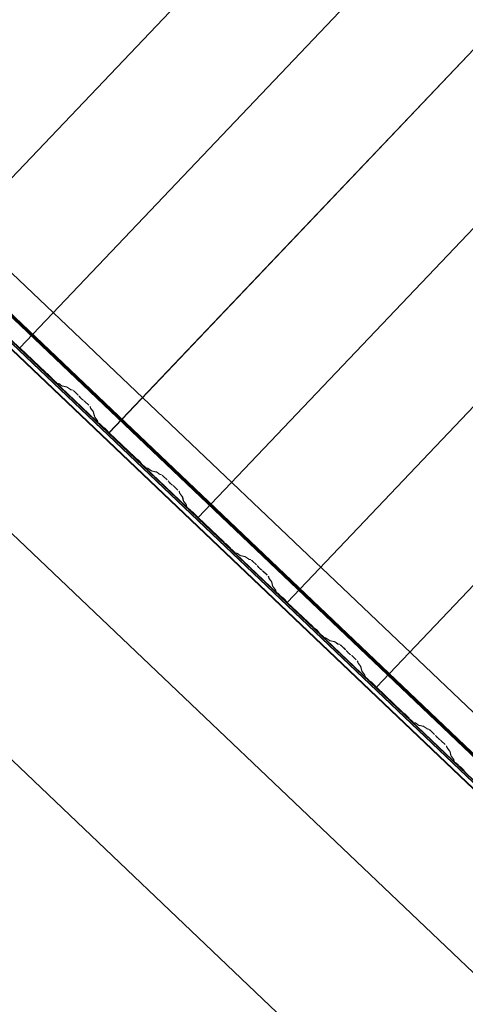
# Model space of a CAD drawing. Header units: metres. Extents: x 32343131.6 to 32343183.7, y 5699223.3 to 5699275.1.
# Tile 15 of 190: x 32343156.3 to 32343157.6, y 5699232.4 to 5699235.4. Entities that reach past the tile are written whole.
import ezdxf

# ---------------------------------------------------------------- set-up
doc = ezdxf.new("R2010")
doc.units = ezdxf.units.M
for name, color, linetype, lineweight in [('0-1', 7, 'Continuous', 5), ('A-ANNO-DIMS', 7, 'Continuous', 9), ('A-ANNO-DIMS-50', 7, 'Continuous', 9)]:
    doc.layers.add(name, color=color, linetype=linetype, lineweight=lineweight)
for name, color, linetype, lineweight, true_color in [('A-ROOF-1', 7, 'Continuous', 5, 0xcccccc), ('E-POWR-CNDT-1', 5, 'Continuous', 70, 0x0000ff), ('S-BEAM-1', 7, 'Continuous', 5, 0xcccccc)]:
    doc.layers.add(name, color=color, linetype=linetype, lineweight=lineweight, true_color=true_color)
doc.styles.add('Arial', font='arial.ttf', dxfattribs={"height": 0.15})
doc.dimstyles.new('Blitzschutz', dxfattribs={"dimscale": 0.3048, "dimtxt": 0.153039, "dimasz": 0.492126, "dimexe": 0.393701, "dimexo": 0.0625, "dimgap": 0.287073, "dimtad": 1, "dimlfac": 100, "dimrnd": 0.01, "dimdsep": 46, "dimtxsty": 'Arial', "dimblk1": 'OBLIQUE', "dimblk2": 'OBLIQUE', "dimsah": 1, "dimcen": 0.09, "dimdle": 0.393701, "dimadec": 0, "dimazin": 0, "dimtfac": 1, "dimtdec": 4, "dimtix": 1, "dimtmove": 0, "dimatfit": 3, "dimfxl": 0.393701, "dimfxlon": 1, "dimtvp": 1, "dimtfill": 1, "dimtolj": 1, "dimtzin": 0, "dimarcsym": 2})

# ---------------------------------------------------------------- blocks, each defined once
blk = doc.blocks.new('Ortgang Hochpunkt - Ortgang Hochpunkt-3544340-TGA_190_LP5_GR_DA-TGA-01_G_')
at = {"layer": 'A-ROOF-1'}
for p, q in [((89.4753, -25.0355), (54.6993, 8.0497)), ((89.3588, -25.1579), (54.5828, 7.9273)), ((54.5837, 7.9281), (89.3597, -25.1571)), ((89.4753, -25.0355), (54.8986, 7.8602)), ((80.6531, -16.8563), (74.8694, -11.3538)), ((80.6497, -16.8521), (74.8737, -11.357)), ((80.6443, -16.8408), (74.8862, -11.3627)), ((80.6433, -16.8386), (74.8884, -11.3635))]:
    blk.add_line(p, q, dxfattribs=at)
blk = doc.blocks.new('ARC_190_LPX_FM_Stellplätze_rvt-1-TGA_190_LP5_GR_DA-TGA-01_G_')
at = {"layer": 'S-BEAM-1'}
for p, q in [((32343156.0016, 5699234.6405), (32343164.2639, 5699243.3251)), ((32343156.0016, 5699234.6405), (32343164.2639, 5699243.3251)), ((32343156.0017, 5699234.6406), (32343164.264, 5699243.3252)), ((32343156.0017, 5699234.6406), (32343164.264, 5699243.3252)), ((32343156.2733, 5699234.3821), (32343164.5356, 5699243.0666)), ((32343156.2733, 5699234.3821), (32343164.5356, 5699243.0666)), ((32343156.2734, 5699234.3822), (32343164.5356, 5699243.0667)), ((32343156.2734, 5699234.3822), (32343164.5356, 5699243.0667)), ((32343156.545, 5699234.1236), (32343164.8072, 5699242.8081)), ((32343156.545, 5699234.1236), (32343164.8072, 5699242.8081)), ((32343156.5451, 5699234.1237), (32343164.8073, 5699242.8082)), ((32343156.5451, 5699234.1237), (32343164.8073, 5699242.8082)), ((32343156.8166, 5699233.8651), (32343165.0789, 5699242.5496)), ((32343156.8166, 5699233.8651), (32343165.0789, 5699242.5496)), ((32343156.8167, 5699233.8652), (32343165.079, 5699242.5497)), ((32343156.8167, 5699233.8652), (32343165.079, 5699242.5497)), ((32343157.0883, 5699233.6066), (32343165.3506, 5699242.2911)), ((32343157.0883, 5699233.6066), (32343165.3506, 5699242.2911)), ((32343157.0884, 5699233.6067), (32343165.3507, 5699242.2912)), ((32343157.0884, 5699233.6067), (32343165.3507, 5699242.2912)), ((32343157.36, 5699233.3482), (32343165.6223, 5699242.0327)), ((32343157.36, 5699233.3482), (32343165.6223, 5699242.0327)), ((32343157.3601, 5699233.3482), (32343165.6224, 5699242.0328)), ((32343157.3601, 5699233.3482), (32343165.6224, 5699242.0328)), ((32343156.2734, 5699234.3822), (32343156.2733, 5699234.3821)), ((32343156.2733, 5699234.3821), (32343156.2734, 5699234.3822)), ((32343156.2733, 5699234.3821), (32343156.3521, 5699234.3071)), ((32343156.3522, 5699234.3072), (32343156.2734, 5699234.3822)), ((32343156.3601, 5699234.3006), (32343156.3554, 5699234.3044)), ((32343156.3561, 5699234.3036), (32343156.3608, 5699234.2998)), ((32343156.367, 5699234.2939), (32343156.371, 5699234.2894)), ((32343156.3718, 5699234.2887), (32343156.3678, 5699234.2933)), ((32343156.3747, 5699234.2856), (32343156.3822, 5699234.2784)), ((32343156.3823, 5699234.2785), (32343156.3748, 5699234.2857)), ((32343156.3914, 5699234.2738), (32343156.3869, 5699234.2747)), ((32343156.388, 5699234.2737), (32343156.3924, 5699234.2728)), ((32343156.4016, 5699234.2666), (32343156.3924, 5699234.2733)), ((32343156.3932, 5699234.2723), (32343156.4024, 5699234.2657)), ((32343156.4168, 5699234.2632), (32343156.4024, 5699234.2661)), ((32343156.4034, 5699234.2651), (32343156.4179, 5699234.2622)), ((32343156.4271, 5699234.256), (32343156.4178, 5699234.2626)), ((32343156.4187, 5699234.2617), (32343156.4279, 5699234.255)), ((32343156.4328, 5699234.2545), (32343156.4278, 5699234.2555)), ((32343156.4289, 5699234.2545), (32343156.4339, 5699234.2535)), ((32343156.4385, 5699234.2497), (32343156.4508, 5699234.238)), ((32343156.4509, 5699234.2381), (32343156.4386, 5699234.2498)), ((32343156.4542, 5699234.2344), (32343156.456, 5699234.2322)), ((32343156.457, 5699234.2314), (32343156.4552, 5699234.2336)), ((32343156.4664, 5699234.2229), (32343156.4641, 5699234.2246)), ((32343156.465, 5699234.2236), (32343156.4673, 5699234.222)), ((32343156.471, 5699234.2187), (32343156.4833, 5699234.207)), ((32343156.4834, 5699234.2071), (32343156.4711, 5699234.2188)), ((32343156.4873, 5699234.2026), (32343156.4886, 5699234.1977)), ((32343156.4897, 5699234.1967), (32343156.4884, 5699234.2016)), ((32343156.4892, 5699234.1967), (32343156.4963, 5699234.1879)), ((32343156.4973, 5699234.187), (32343156.4902, 5699234.1959)), ((32343156.4968, 5699234.1871), (32343156.5005, 5699234.1728)), ((32343156.5016, 5699234.1718), (32343156.4979, 5699234.1861)), ((32343156.5011, 5699234.1718), (32343156.5082, 5699234.1629)), ((32343156.5092, 5699234.1621), (32343156.5021, 5699234.171)), ((32343156.5087, 5699234.1622), (32343156.5098, 5699234.1578)), ((32343156.5109, 5699234.1568), (32343156.5098, 5699234.1612)), ((32343156.5148, 5699234.1522), (32343156.5224, 5699234.1451)), ((32343156.5224, 5699234.1452), (32343156.5149, 5699234.1523)), ((32343156.5304, 5699234.1386), (32343156.5256, 5699234.1424)), ((32343156.5263, 5699234.1416), (32343156.5311, 5699234.1378)), ((32343156.5372, 5699234.1319), (32343156.5413, 5699234.1274)), ((32343156.5421, 5699234.1267), (32343156.5381, 5699234.1313)), ((32343156.5451, 5699234.1237), (32343156.545, 5699234.1236)), ((32343156.545, 5699234.1236), (32343156.5451, 5699234.1237)), ((32343156.545, 5699234.1236), (32343156.6238, 5699234.0486)), ((32343156.6239, 5699234.0487), (32343156.5451, 5699234.1237)), ((32343156.6318, 5699234.0421), (32343156.6271, 5699234.0459)), ((32343156.6278, 5699234.0451), (32343156.6325, 5699234.0413)), ((32343156.6387, 5699234.0354), (32343156.6427, 5699234.0309)), ((32343156.6435, 5699234.0302), (32343156.6395, 5699234.0348)), ((32343156.6464, 5699234.0271), (32343156.6539, 5699234.0199)), ((32343156.654, 5699234.02), (32343156.6465, 5699234.0272)), ((32343156.6631, 5699234.0154), (32343156.6586, 5699234.0163)), ((32343156.6597, 5699234.0152), (32343156.6641, 5699234.0143)), ((32343156.6733, 5699234.0081), (32343156.6641, 5699234.0148)), ((32343156.6649, 5699234.0139), (32343156.6741, 5699234.0072)), ((32343156.6885, 5699234.0047), (32343156.6741, 5699234.0077)), ((32343156.6751, 5699234.0066), (32343156.6896, 5699234.0037)), ((32343156.6987, 5699233.9975), (32343156.6895, 5699234.0041)), ((32343156.6904, 5699234.0032), (32343156.6996, 5699233.9966)), ((32343156.7045, 5699233.996), (32343156.6995, 5699233.997)), ((32343156.7006, 5699233.996), (32343156.7055, 5699233.995)), ((32343156.7226, 5699233.9796), (32343156.7102, 5699233.9913)), ((32343156.7102, 5699233.9912), (32343156.7225, 5699233.9795)), ((32343156.7259, 5699233.9759), (32343156.7277, 5699233.9737)), ((32343156.7286, 5699233.9729), (32343156.7269, 5699233.9751)), ((32343156.7381, 5699233.9644), (32343156.7358, 5699233.9661)), ((32343156.7367, 5699233.9652), (32343156.739, 5699233.9635)), ((32343156.7427, 5699233.9602), (32343156.755, 5699233.9485)), ((32343156.7551, 5699233.9486), (32343156.7428, 5699233.9603)), ((32343156.759, 5699233.9441), (32343156.7603, 5699233.9392)), ((32343156.7614, 5699233.9382), (32343156.7601, 5699233.9431)), ((32343156.7609, 5699233.9382), (32343156.768, 5699233.9294)), ((32343156.769, 5699233.9286), (32343156.7619, 5699233.9374)), ((32343156.7685, 5699233.9286), (32343156.7722, 5699233.9143)), ((32343156.7733, 5699233.9133), (32343156.7696, 5699233.9276)), ((32343156.7728, 5699233.9133), (32343156.7799, 5699233.9045)), ((32343156.7809, 5699233.9036), (32343156.7738, 5699233.9125)), ((32343156.7804, 5699233.9037), (32343156.7815, 5699233.8993)), ((32343156.7826, 5699233.8983), (32343156.7815, 5699233.9027)), ((32343156.7865, 5699233.8938), (32343156.794, 5699233.8866)), ((32343156.7941, 5699233.8867), (32343156.7866, 5699233.8939)), ((32343156.8021, 5699233.8801), (32343156.7973, 5699233.8839)), ((32343156.798, 5699233.8831), (32343156.8028, 5699233.8793)), ((32343156.8089, 5699233.8735), (32343156.8129, 5699233.8689)), ((32343156.8138, 5699233.8682), (32343156.8097, 5699233.8728)), ((32343156.8167, 5699233.8652), (32343156.8166, 5699233.8651)), ((32343156.8166, 5699233.8651), (32343156.8167, 5699233.8652)), ((32343156.8166, 5699233.8651), (32343156.8955, 5699233.7901)), ((32343156.8956, 5699233.7902), (32343156.8167, 5699233.8652)), ((32343156.9035, 5699233.7836), (32343156.8987, 5699233.7874)), ((32343156.8994, 5699233.7866), (32343156.9042, 5699233.7828)), ((32343156.9103, 5699233.777), (32343156.9144, 5699233.7724)), ((32343156.9152, 5699233.7717), (32343156.9112, 5699233.7763)), ((32343156.9181, 5699233.7686), (32343156.9256, 5699233.7615)), ((32343156.9257, 5699233.7616), (32343156.9182, 5699233.7687)), ((32343156.9348, 5699233.7569), (32343156.9303, 5699233.7578)), ((32343156.9314, 5699233.7567), (32343156.9358, 5699233.7558)), ((32343156.945, 5699233.7496), (32343156.9357, 5699233.7563)), ((32343156.9366, 5699233.7554), (32343156.9458, 5699233.7487)), ((32343156.9602, 5699233.7462), (32343156.9458, 5699233.7492)), ((32343156.9468, 5699233.7481), (32343156.9613, 5699233.7452)), ((32343156.9704, 5699233.739), (32343156.9612, 5699233.7457)), ((32343156.9621, 5699233.7447), (32343156.9713, 5699233.7381)), ((32343156.9762, 5699233.7375), (32343156.9712, 5699233.7385)), ((32343156.9723, 5699233.7375), (32343156.9772, 5699233.7365)), ((32343156.9818, 5699233.7327), (32343156.9942, 5699233.721)), ((32343156.9943, 5699233.7211), (32343156.9819, 5699233.7328)), ((32343156.9976, 5699233.7174), (32343156.9994, 5699233.7152)), ((32343157.0003, 5699233.7144), (32343156.9985, 5699233.7166)), ((32343157.0098, 5699233.7059), (32343157.0075, 5699233.7076)), ((32343157.0084, 5699233.7067), (32343157.0106, 5699233.705)), ((32343157.0144, 5699233.7018), (32343157.0267, 5699233.69)), ((32343157.0268, 5699233.6901), (32343157.0145, 5699233.7019)), ((32343157.0307, 5699233.6856), (32343157.032, 5699233.6807)), ((32343157.033, 5699233.6797), (32343157.0318, 5699233.6846)), ((32343157.0326, 5699233.6798), (32343157.0397, 5699233.6709)), ((32343157.0407, 5699233.6701), (32343157.0336, 5699233.679)), ((32343157.0402, 5699233.6701), (32343157.0439, 5699233.6558)), ((32343157.0449, 5699233.6548), (32343157.0413, 5699233.6691)), ((32343157.0445, 5699233.6549), (32343157.0516, 5699233.646)), ((32343157.0526, 5699233.6452), (32343157.0454, 5699233.654)), ((32343157.0521, 5699233.6452), (32343157.0532, 5699233.6408)), ((32343157.0543, 5699233.6398), (32343157.0532, 5699233.6442)), ((32343157.0582, 5699233.6353), (32343157.0657, 5699233.6281)), ((32343157.0658, 5699233.6282), (32343157.0583, 5699233.6354)), ((32343157.0738, 5699233.6216), (32343157.069, 5699233.6254)), ((32343157.0697, 5699233.6246), (32343157.0745, 5699233.6208)), ((32343157.0806, 5699233.615), (32343157.0846, 5699233.6104)), ((32343157.0855, 5699233.6098), (32343157.0814, 5699233.6143)), ((32343157.0884, 5699233.6067), (32343157.0883, 5699233.6066)), ((32343157.0883, 5699233.6066), (32343157.0884, 5699233.6067)), ((32343157.0883, 5699233.6066), (32343157.1672, 5699233.5316)), ((32343157.1672, 5699233.5317), (32343157.0884, 5699233.6067)), ((32343157.1752, 5699233.5251), (32343157.1704, 5699233.5289)), ((32343157.1711, 5699233.5281), (32343157.1759, 5699233.5243)), ((32343157.182, 5699233.5185), (32343157.1861, 5699233.5139)), ((32343157.1869, 5699233.5133), (32343157.1829, 5699233.5178)), ((32343157.1898, 5699233.5101), (32343157.1973, 5699233.503)), ((32343157.1974, 5699233.5031), (32343157.1899, 5699233.5102)), ((32343157.2064, 5699233.4984), (32343157.202, 5699233.4993)), ((32343157.2031, 5699233.4983), (32343157.2075, 5699233.4974)), ((32343157.2166, 5699233.4912), (32343157.2074, 5699233.4978)), ((32343157.2083, 5699233.4969), (32343157.2175, 5699233.4902)), ((32343157.2319, 5699233.4878), (32343157.2174, 5699233.4907)), ((32343157.2185, 5699233.4897), (32343157.233, 5699233.4867)), ((32343157.2421, 5699233.4805), (32343157.2329, 5699233.4872)), ((32343157.2338, 5699233.4863), (32343157.243, 5699233.4796)), ((32343157.2478, 5699233.4791), (32343157.2429, 5699233.4801)), ((32343157.244, 5699233.479), (32343157.2489, 5699233.478)), ((32343157.2535, 5699233.4743), (32343157.2659, 5699233.4625)), ((32343157.2659, 5699233.4626), (32343157.2536, 5699233.4743)), ((32343157.2693, 5699233.4589), (32343157.2711, 5699233.4567)), ((32343157.272, 5699233.4559), (32343157.2702, 5699233.4581)), ((32343157.2815, 5699233.4474), (32343157.2792, 5699233.4491)), ((32343157.28, 5699233.4482), (32343157.2823, 5699233.4465)), ((32343157.2861, 5699233.4433), (32343157.2984, 5699233.4316)), ((32343157.2985, 5699233.4317), (32343157.2862, 5699233.4434)), ((32343157.3024, 5699233.4271), (32343157.3036, 5699233.4223)), ((32343157.3047, 5699233.4212), (32343157.3035, 5699233.4261)), ((32343157.3043, 5699233.4213), (32343157.3114, 5699233.4124)), ((32343157.3123, 5699233.4116), (32343157.3052, 5699233.4205)), ((32343157.3119, 5699233.4117), (32343157.3155, 5699233.3973)), ((32343157.3166, 5699233.3963), (32343157.313, 5699233.4106)), ((32343157.3162, 5699233.3964), (32343157.3233, 5699233.3875)), ((32343157.3242, 5699233.3867), (32343157.3171, 5699233.3956)), ((32343157.3238, 5699233.3867), (32343157.3249, 5699233.3823)), ((32343157.326, 5699233.3813), (32343157.3249, 5699233.3857)), ((32343157.3299, 5699233.3768), (32343157.3374, 5699233.3697)), ((32343157.3375, 5699233.3698), (32343157.33, 5699233.3769)), ((32343157.3454, 5699233.3631), (32343157.3407, 5699233.3669)), ((32343157.3414, 5699233.3661), (32343157.3461, 5699233.3624)), ((32343157.3523, 5699233.3565), (32343157.3563, 5699233.3519)), ((32343157.3571, 5699233.3513), (32343157.3531, 5699233.3558)), ((32343157.3601, 5699233.3482), (32343157.36, 5699233.3482)), ((32343157.36, 5699233.3482), (32343157.4388, 5699233.2732)), ((32343157.36, 5699233.3482), (32343157.3601, 5699233.3482)), ((32343157.4389, 5699233.2733), (32343157.3601, 5699233.3482)), ((32343157.4469, 5699233.2666), (32343157.4421, 5699233.2704)), ((32343157.4428, 5699233.2697), (32343157.4476, 5699233.2659)), ((32343157.4537, 5699233.26), (32343157.4577, 5699233.2554)), ((32343157.4586, 5699233.2548), (32343157.4545, 5699233.2593)), ((32343157.4691, 5699233.2446), (32343157.4615, 5699233.2517)), ((32343157.4615, 5699233.2517), (32343157.469, 5699233.2445)), ((32343157.4781, 5699233.2399), (32343157.4737, 5699233.2408)), ((32343157.4747, 5699233.2398), (32343157.4792, 5699233.2389)), ((32343157.4883, 5699233.2327), (32343157.4791, 5699233.2393)), ((32343157.48, 5699233.2384), (32343157.4892, 5699233.2318)), ((32343157.5036, 5699233.2293), (32343157.4891, 5699233.2322)), ((32343157.4902, 5699233.2312), (32343157.5047, 5699233.2283)), ((32343157.5138, 5699233.222), (32343157.5046, 5699233.2287)), ((32343157.5055, 5699233.2278), (32343157.5147, 5699233.2211)), ((32343157.5195, 5699233.2206), (32343157.5146, 5699233.2216)), ((32343157.5157, 5699233.2205), (32343157.5206, 5699233.2195)), ((32343157.5252, 5699233.2158), (32343157.5375, 5699233.204)), ((32343157.5376, 5699233.2041), (32343157.5253, 5699233.2159)), ((32343157.541, 5699233.2005), (32343157.5428, 5699233.1983)), ((32343157.5437, 5699233.1975), (32343157.5419, 5699233.1997)), ((32343157.5532, 5699233.189), (32343157.5509, 5699233.1906)), ((32343157.5517, 5699233.1897), (32343157.554, 5699233.1881)), ((32343157.5578, 5699233.1848), (32343157.5701, 5699233.1731)), ((32343157.5702, 5699233.1732), (32343157.5579, 5699233.1849)), ((32343157.5741, 5699233.1687), (32343157.5753, 5699233.1638)), ((32343157.5764, 5699233.1628), (32343157.5752, 5699233.1676)), ((32343157.576, 5699233.1628), (32343157.5831, 5699233.1539)), ((32343157.584, 5699233.1531), (32343157.5769, 5699233.162)), ((32343157.5836, 5699233.1532), (32343157.5872, 5699233.1389)), ((32343157.5883, 5699233.1379), (32343157.5847, 5699233.1522)), ((32343157.5879, 5699233.1379), (32343157.595, 5699233.129)), ((32343157.5959, 5699233.1282), (32343157.5888, 5699233.1371)), ((32343157.5955, 5699233.1283), (32343157.5966, 5699233.1239)), ((32343157.5977, 5699233.1229), (32343157.5966, 5699233.1273)), ((32343157.6016, 5699233.1183), (32343157.6091, 5699233.1112)), ((32343157.6092, 5699233.1113), (32343157.6017, 5699233.1184)), ((32343157.6171, 5699233.1047), (32343157.6124, 5699233.1085)), ((32343157.6131, 5699233.1077), (32343157.6178, 5699233.1039)), ((32343157.624, 5699233.098), (32343157.628, 5699233.0935)), ((32343157.6288, 5699233.0928), (32343157.6248, 5699233.0974))]:
    blk.add_line(p, q, dxfattribs=at)
for centre, major_axis, ratio, start_param, end_param in [((32343156.3525, 5699234.3075), (-0.00543, 0.00517), 0.087156, 1.570796, 2.355301), ((32343156.3525, 5699234.3075), (-0.00435, 0.00414), 0.087156, 1.570796, 2.355302), ((32343156.3636, 5699234.2966), (-0.00543, 0.00517), 0.087155, 3.927883, 5.496893), ((32343156.3636, 5699234.2966), (-0.00435, 0.00414), 0.087156, 3.927884, 5.496895), ((32343156.3752, 5699234.286), (-0.00543, 0.00517), 0.087155, 0.78629, 1.570796), ((32343156.3752, 5699234.286), (-0.00435, 0.00414), 0.087155, 0.786293, 1.570796), ((32343156.3827, 5699234.2789), (-0.00543, 0.00517), 0.087156, 1.570796, 3.003608), ((32343156.3827, 5699234.2789), (-0.00435, 0.00414), 0.087156, 1.570796, 3.003604), ((32343156.3967, 5699234.2687), (-0.00543, 0.00517), 0.087156, 5.711273, 6.145196), ((32343156.3967, 5699234.2687), (-0.00435, 0.00414), 0.087156, 5.711275, 6.145196), ((32343156.3981, 5699234.2703), (-0.00435, 0.00414), 0.087156, 2.569683, 3.003604), ((32343156.3981, 5699234.2703), (-0.00543, 0.00517), 0.087156, 2.56968, 3.003601), ((32343156.4222, 5699234.258), (-0.00543, 0.00517), 0.087156, 5.711273, 6.145196), ((32343156.4222, 5699234.258), (-0.00435, 0.00414), 0.087156, 5.711277, 6.145196), ((32343156.4236, 5699234.2596), (-0.00435, 0.00414), 0.087156, 2.569685, 3.003604), ((32343156.4236, 5699234.2596), (-0.00543, 0.00517), 0.087156, 2.56968, 3.003602), ((32343156.4381, 5699234.2493), (-0.00543, 0.00517), 0.087156, 4.712389, 6.145196), ((32343156.4381, 5699234.2493), (-0.00435, 0.00414), 0.087156, 4.712389, 6.145196), ((32343156.4504, 5699234.2376), (-0.00435, 0.00414), 0.087156, 3.741009, 4.712389), ((32343156.4504, 5699234.2376), (-0.00543, 0.00517), 0.087155, 3.74101, 4.712389), ((32343156.4608, 5699234.2282), (-0.00543, 0.00517), 0.087156, 0.599417, 2.542174), ((32343156.4608, 5699234.2282), (-0.00435, 0.00414), 0.087156, 0.599417, 2.542175), ((32343156.4707, 5699234.2183), (-0.00543, 0.00517), 0.087156, 4.712389, 5.683766), ((32343156.4707, 5699234.2183), (-0.00435, 0.00414), 0.087156, 4.712389, 5.683768), ((32343156.483, 5699234.2066), (-0.00435, 0.00414), 0.087156, 3.279586, 4.712389), ((32343156.483, 5699234.2066), (-0.00543, 0.00517), 0.087156, 3.279581, 4.712389), ((32343156.494, 5699234.1926), (-0.00543, 0.00517), 0.087156, 0.137989, 0.57191), ((32343156.494, 5699234.1926), (-0.00435, 0.00414), 0.087156, 0.13799, 0.571912), ((32343156.4925, 5699234.1911), (-0.00435, 0.00414), 0.087156, 3.279579, 3.713505), ((32343156.4925, 5699234.1911), (-0.00543, 0.00517), 0.087156, 3.279581, 3.713506), ((32343156.5059, 5699234.1677), (-0.00543, 0.00517), 0.087156, 0.137989, 0.571917), ((32343156.5059, 5699234.1677), (-0.00435, 0.00414), 0.087156, 0.137992, 0.571912), ((32343156.5044, 5699234.1662), (-0.00435, 0.00414), 0.087156, 3.279577, 3.713505), ((32343156.5044, 5699234.1662), (-0.00543, 0.00517), 0.087156, 3.279581, 3.713503), ((32343156.5153, 5699234.1527), (-0.00543, 0.00517), 0.087156, 0.137989, 1.570796), ((32343156.5153, 5699234.1527), (-0.00435, 0.00414), 0.087156, 0.137988, 1.570796), ((32343156.5228, 5699234.1456), (-0.00435, 0.00414), 0.087156, 1.570796, 2.355302), ((32343156.5228, 5699234.1456), (-0.00543, 0.00517), 0.087156, 1.570796, 2.355303), ((32343156.5339, 5699234.1346), (-0.00543, 0.00517), 0.087155, 3.927883, 5.496896), ((32343156.5339, 5699234.1346), (-0.00435, 0.00414), 0.087155, 3.927882, 5.496896), ((32343156.5454, 5699234.1241), (-0.00543, 0.00517), 0.087156, 0.78629, 1.570797), ((32343156.5454, 5699234.1241), (-0.00435, 0.00414), 0.087156, 0.786293, 1.570797), ((32343156.6242, 5699234.0491), (-0.00543, 0.00517), 0.087156, 1.570796, 2.355301), ((32343156.6242, 5699234.0491), (-0.00435, 0.00414), 0.087156, 1.570796, 2.355303), ((32343156.6353, 5699234.0381), (-0.00543, 0.00517), 0.087156, 3.927883, 5.496896), ((32343156.6353, 5699234.0381), (-0.00435, 0.00414), 0.087156, 3.927886, 5.496895), ((32343156.6468, 5699234.0276), (-0.00543, 0.00517), 0.087155, 0.78629, 1.570797), ((32343156.6468, 5699234.0276), (-0.00435, 0.00414), 0.087156, 0.786292, 1.570797), ((32343156.6544, 5699234.0204), (-0.00543, 0.00517), 0.087156, 1.570796, 3.003604), ((32343156.6544, 5699234.0204), (-0.00435, 0.00414), 0.087156, 1.570796, 3.003604), ((32343156.6684, 5699234.0102), (-0.00543, 0.00517), 0.087156, 5.711273, 6.145201), ((32343156.6684, 5699234.0102), (-0.00435, 0.00414), 0.087156, 5.711268, 6.145196), ((32343156.6698, 5699234.0118), (-0.00435, 0.00414), 0.087156, 2.569682, 3.003604), ((32343156.6698, 5699234.0118), (-0.00543, 0.00517), 0.087156, 2.56968, 3.003601), ((32343156.6939, 5699233.9995), (-0.00543, 0.00517), 0.087156, 5.711273, 6.145201), ((32343156.6939, 5699233.9995), (-0.00435, 0.00414), 0.087156, 5.711267, 6.145196), ((32343156.6953, 5699234.0012), (-0.00435, 0.00414), 0.087155, 2.569683, 3.003604), ((32343156.6953, 5699234.0012), (-0.00543, 0.00517), 0.087156, 2.56968, 3.003601), ((32343156.7098, 5699233.9908), (-0.00543, 0.00517), 0.087156, 4.712389, 6.145197), ((32343156.7098, 5699233.9908), (-0.00435, 0.00414), 0.087156, 4.712389, 6.145196), ((32343156.7221, 5699233.9791), (-0.00435, 0.00414), 0.087156, 3.74101, 4.712389), ((32343156.7221, 5699233.9791), (-0.00543, 0.00517), 0.087156, 3.74101, 4.712389), ((32343156.7324, 5699233.9697), (-0.00543, 0.00517), 0.087156, 0.599417, 2.542179), ((32343156.7324, 5699233.9697), (-0.00435, 0.00414), 0.087156, 0.599418, 2.542175), ((32343156.7423, 5699233.9599), (-0.00543, 0.00517), 0.087155, 4.712389, 5.683763), ((32343156.7423, 5699233.9599), (-0.00435, 0.00414), 0.087155, 4.71239, 5.683769), ((32343156.7547, 5699233.9481), (-0.00435, 0.00414), 0.087156, 3.27958, 4.712389), ((32343156.7547, 5699233.9481), (-0.00543, 0.00517), 0.087156, 3.279581, 4.712389), ((32343156.7657, 5699233.9342), (-0.00543, 0.00517), 0.087156, 0.137989, 0.571909), ((32343156.7657, 5699233.9342), (-0.00435, 0.00414), 0.087156, 0.137995, 0.571912), ((32343156.7642, 5699233.9327), (-0.00435, 0.00414), 0.087156, 3.279579, 3.713505), ((32343156.7642, 5699233.9327), (-0.00543, 0.00517), 0.087156, 3.279581, 3.713505), ((32343156.7776, 5699233.9092), (-0.00543, 0.00517), 0.087156, 0.137989, 0.57191), ((32343156.7776, 5699233.9092), (-0.00435, 0.00414), 0.087156, 0.137992, 0.571912), ((32343156.7761, 5699233.9077), (-0.00435, 0.00414), 0.087156, 3.279578, 3.713505), ((32343156.7761, 5699233.9077), (-0.00543, 0.00517), 0.087156, 3.279581, 3.713503), ((32343156.787, 5699233.8942), (-0.00543, 0.00517), 0.087156, 0.137989, 1.570797), ((32343156.787, 5699233.8942), (-0.00435, 0.00414), 0.087156, 0.137991, 1.570796), ((32343156.7945, 5699233.8871), (-0.00543, 0.00517), 0.087156, 1.570796, 2.355303), ((32343156.7945, 5699233.8871), (-0.00435, 0.00414), 0.087156, 1.570796, 2.355302), ((32343156.8056, 5699233.8761), (-0.00543, 0.00517), 0.087155, 3.927883, 5.496897), ((32343156.8056, 5699233.8761), (-0.00435, 0.00414), 0.087155, 3.927881, 5.496896), ((32343156.8171, 5699233.8656), (-0.00543, 0.00517), 0.087156, 0.78629, 1.570796), ((32343156.8171, 5699233.8656), (-0.00435, 0.00414), 0.087156, 0.786293, 1.570797), ((32343156.8959, 5699233.7906), (-0.00543, 0.00517), 0.087156, 1.570796, 2.355301), ((32343156.8959, 5699233.7906), (-0.00435, 0.00414), 0.087156, 1.570796, 2.355303), ((32343156.907, 5699233.7796), (-0.00543, 0.00517), 0.087156, 3.927882, 5.496895), ((32343156.907, 5699233.7796), (-0.00435, 0.00414), 0.087156, 3.927885, 5.496895), ((32343156.9185, 5699233.7691), (-0.00543, 0.00517), 0.087155, 0.786291, 1.570797), ((32343156.9185, 5699233.7691), (-0.00435, 0.00414), 0.087155, 0.786293, 1.570797), ((32343156.926, 5699233.7619), (-0.00543, 0.00517), 0.087156, 1.570796, 3.003603), ((32343156.926, 5699233.7619), (-0.00435, 0.00414), 0.087156, 1.570796, 3.003604), ((32343156.9401, 5699233.7517), (-0.00543, 0.00517), 0.087156, 5.711273, 6.1452), ((32343156.9401, 5699233.7517), (-0.00435, 0.00414), 0.087155, 5.711268, 6.145197), ((32343156.9415, 5699233.7533), (-0.00435, 0.00414), 0.087156, 2.569683, 3.003604), ((32343156.9415, 5699233.7533), (-0.00543, 0.00517), 0.087156, 2.56968, 3.003602), ((32343156.9655, 5699233.7411), (-0.00543, 0.00517), 0.087156, 5.711273, 6.145196), ((32343156.9655, 5699233.7411), (-0.00435, 0.00414), 0.087155, 5.71127, 6.145197), ((32343156.967, 5699233.7427), (-0.00435, 0.00414), 0.087155, 2.569682, 3.003604), ((32343156.967, 5699233.7427), (-0.00543, 0.00517), 0.087156, 2.56968, 3.003601), ((32343156.9815, 5699233.7324), (-0.00543, 0.00517), 0.087156, 4.712389, 6.145196), ((32343156.9815, 5699233.7324), (-0.00435, 0.00414), 0.087155, 4.712389, 6.145197), ((32343156.9938, 5699233.7206), (-0.00435, 0.00414), 0.087156, 3.741008, 4.712389), ((32343156.9938, 5699233.7206), (-0.00543, 0.00517), 0.087156, 3.74101, 4.712389), ((32343157.0041, 5699233.7112), (-0.00543, 0.00517), 0.087155, 0.599417, 2.542176), ((32343157.0041, 5699233.7112), (-0.00435, 0.00414), 0.087156, 0.599414, 2.542175), ((32343157.014, 5699233.7014), (-0.00543, 0.00517), 0.087155, 4.712389, 5.683767), ((32343157.014, 5699233.7014), (-0.00435, 0.00414), 0.087155, 4.71239, 5.683769), ((32343157.0264, 5699233.6897), (-0.00435, 0.00414), 0.087155, 3.279576, 4.712389), ((32343157.0264, 5699233.6897), (-0.00543, 0.00517), 0.087156, 3.279582, 4.712389), ((32343157.0374, 5699233.6757), (-0.00543, 0.00517), 0.087156, 0.137989, 0.571911), ((32343157.0374, 5699233.6757), (-0.00435, 0.00414), 0.087155, 0.137985, 0.571912), ((32343157.0358, 5699233.6742), (-0.00435, 0.00414), 0.087156, 3.279585, 3.713505), ((32343157.0358, 5699233.6742), (-0.00543, 0.00517), 0.087156, 3.279581, 3.713506), ((32343157.0493, 5699233.6508), (-0.00543, 0.00517), 0.087155, 0.137989, 0.571911), ((32343157.0493, 5699233.6508), (-0.00435, 0.00414), 0.087156, 0.137987, 0.571912), ((32343157.0477, 5699233.6493), (-0.00435, 0.00414), 0.087156, 3.279583, 3.713505), ((32343157.0477, 5699233.6493), (-0.00543, 0.00517), 0.087156, 3.279581, 3.713501), ((32343157.0587, 5699233.6358), (-0.00543, 0.00517), 0.087156, 0.137989, 1.570796), ((32343157.0587, 5699233.6358), (-0.00435, 0.00414), 0.087156, 0.137988, 1.570797), ((32343157.0662, 5699233.6286), (-0.00543, 0.00517), 0.087156, 1.570796, 2.355303), ((32343157.0662, 5699233.6286), (-0.00435, 0.00414), 0.087156, 1.570796, 2.355302), ((32343157.0773, 5699233.6176), (-0.00543, 0.00517), 0.087156, 3.927883, 5.496891), ((32343157.0773, 5699233.6176), (-0.00435, 0.00414), 0.087156, 3.927885, 5.496896), ((32343157.0888, 5699233.6071), (-0.00543, 0.00517), 0.087156, 0.78629, 1.570796), ((32343157.0888, 5699233.6071), (-0.00435, 0.00414), 0.087156, 0.786288, 1.570796), ((32343157.1676, 5699233.5321), (-0.00435, 0.00414), 0.087156, 1.570796, 2.355303), ((32343157.1676, 5699233.5321), (-0.00543, 0.00517), 0.087156, 1.570796, 2.355301), ((32343157.1787, 5699233.5211), (-0.00543, 0.00517), 0.087156, 3.927882, 5.496895), ((32343157.1787, 5699233.5211), (-0.00435, 0.00414), 0.087156, 3.927881, 5.496895), ((32343157.1902, 5699233.5106), (-0.00543, 0.00517), 0.087156, 0.78629, 1.570796), ((32343157.1902, 5699233.5106), (-0.00435, 0.00414), 0.087156, 0.786288, 1.570796), ((32343157.1977, 5699233.5035), (-0.00543, 0.00517), 0.087156, 1.570796, 3.003603), ((32343157.1977, 5699233.5035), (-0.00435, 0.00414), 0.087156, 1.570796, 3.003604), ((32343157.2118, 5699233.4932), (-0.00543, 0.00517), 0.087156, 5.711273, 6.145196), ((32343157.2118, 5699233.4932), (-0.00435, 0.00414), 0.087155, 5.711269, 6.145197), ((32343157.2132, 5699233.4948), (-0.00435, 0.00414), 0.087155, 2.569682, 3.003605), ((32343157.2132, 5699233.4948), (-0.00543, 0.00517), 0.087156, 2.56968, 3.003601), ((32343157.2372, 5699233.4826), (-0.00543, 0.00517), 0.087156, 5.711273, 6.145196), ((32343157.2372, 5699233.4826), (-0.00435, 0.00414), 0.087156, 5.711272, 6.145197), ((32343157.2387, 5699233.4842), (-0.00435, 0.00414), 0.087156, 2.569683, 3.003604), ((32343157.2387, 5699233.4842), (-0.00543, 0.00517), 0.087156, 2.56968, 3.003602), ((32343157.2532, 5699233.4739), (-0.00543, 0.00517), 0.087156, 4.712389, 6.145191), ((32343157.2532, 5699233.4739), (-0.00435, 0.00414), 0.087155, 4.712389, 6.145197), ((32343157.2655, 5699233.4621), (-0.00435, 0.00414), 0.087155, 3.741007, 4.712389), ((32343157.2655, 5699233.4621), (-0.00543, 0.00517), 0.087155, 3.74101, 4.712389), ((32343157.2758, 5699233.4527), (-0.00543, 0.00517), 0.087156, 0.599417, 2.542175), ((32343157.2758, 5699233.4527), (-0.00435, 0.00414), 0.087156, 0.599418, 2.542175), ((32343157.2857, 5699233.4429), (-0.00543, 0.00517), 0.087155, 4.712389, 5.683768), ((32343157.2857, 5699233.4429), (-0.00435, 0.00414), 0.087156, 4.71239, 5.683768), ((32343157.298, 5699233.4312), (-0.00435, 0.00414), 0.087156, 3.279574, 4.712389), ((32343157.298, 5699233.4312), (-0.00543, 0.00517), 0.087156, 3.279581, 4.712389), ((32343157.3091, 5699233.4172), (-0.00543, 0.00517), 0.087156, 0.137989, 0.571913), ((32343157.3091, 5699233.4172), (-0.00435, 0.00414), 0.087156, 0.137986, 0.571912), ((32343157.3075, 5699233.4157), (-0.00435, 0.00414), 0.087156, 3.279582, 3.713505), ((32343157.3075, 5699233.4157), (-0.00543, 0.00517), 0.087156, 3.279581, 3.713506), ((32343157.321, 5699233.3923), (-0.00543, 0.00517), 0.087156, 0.137989, 0.57191), ((32343157.321, 5699233.3923), (-0.00435, 0.00414), 0.087156, 0.137984, 0.571912), ((32343157.3194, 5699233.3908), (-0.00435, 0.00414), 0.087156, 3.279584, 3.713505), ((32343157.3194, 5699233.3908), (-0.00543, 0.00517), 0.087155, 3.279582, 3.713504), ((32343157.3304, 5699233.3773), (-0.00543, 0.00517), 0.087155, 0.137989, 1.570797), ((32343157.3304, 5699233.3773), (-0.00435, 0.00414), 0.087156, 0.137989, 1.570797), ((32343157.3379, 5699233.3701), (-0.00543, 0.00517), 0.087156, 1.570796, 2.355303), ((32343157.3379, 5699233.3701), (-0.00435, 0.00414), 0.087156, 1.570796, 2.355302), ((32343157.349, 5699233.3592), (-0.00543, 0.00517), 0.087156, 3.927882, 5.496895), ((32343157.349, 5699233.3592), (-0.00435, 0.00414), 0.087156, 3.927886, 5.496895), ((32343157.3605, 5699233.3486), (-0.00543, 0.00517), 0.087156, 0.78629, 1.570796), ((32343157.3605, 5699233.3486), (-0.00435, 0.00414), 0.087156, 0.786286, 1.570796), ((32343157.4393, 5699233.2736), (-0.00543, 0.00517), 0.087156, 1.570796, 2.355301), ((32343157.4393, 5699233.2736), (-0.00435, 0.00414), 0.087156, 1.570796, 2.355303), ((32343157.4504, 5699233.2627), (-0.00543, 0.00517), 0.087156, 3.927882, 5.496896), ((32343157.4504, 5699233.2627), (-0.00435, 0.00414), 0.087156, 3.927882, 5.496895), ((32343157.4619, 5699233.2521), (-0.00543, 0.00517), 0.087156, 0.786289, 1.570796), ((32343157.4619, 5699233.2521), (-0.00435, 0.00414), 0.087156, 0.786287, 1.570796), ((32343157.4694, 5699233.245), (-0.00543, 0.00517), 0.087156, 1.570796, 3.003603), ((32343157.4694, 5699233.245), (-0.00435, 0.00414), 0.087156, 1.570797, 3.003604), ((32343157.4834, 5699233.2347), (-0.00543, 0.00517), 0.087156, 5.711273, 6.145196), ((32343157.4834, 5699233.2347), (-0.00435, 0.00414), 0.087155, 5.71127, 6.145197), ((32343157.4849, 5699233.2364), (-0.00435, 0.00414), 0.087155, 2.569672, 3.003605), ((32343157.4849, 5699233.2364), (-0.00543, 0.00517), 0.087156, 2.56968, 3.003606), ((32343157.5089, 5699233.2241), (-0.00543, 0.00517), 0.087156, 5.711273, 6.145196), ((32343157.5089, 5699233.2241), (-0.00435, 0.00414), 0.087156, 5.711271, 6.145197), ((32343157.5103, 5699233.2257), (-0.00435, 0.00414), 0.087156, 2.569676, 3.003604), ((32343157.5103, 5699233.2257), (-0.00543, 0.00517), 0.087156, 2.569681, 3.003609), ((32343157.5249, 5699233.2154), (-0.00543, 0.00517), 0.087156, 4.712389, 6.1452), ((32343157.5249, 5699233.2154), (-0.00435, 0.00414), 0.087156, 4.712389, 6.145197), ((32343157.5372, 5699233.2037), (-0.00435, 0.00414), 0.087156, 3.741012, 4.712389), ((32343157.5372, 5699233.2037), (-0.00543, 0.00517), 0.087156, 3.74101, 4.712389), ((32343157.5475, 5699233.1943), (-0.00543, 0.00517), 0.087156, 0.599417, 2.542175), ((32343157.5475, 5699233.1943), (-0.00435, 0.00414), 0.087156, 0.599418, 2.542176), ((32343157.5574, 5699233.1844), (-0.00543, 0.00517), 0.087156, 4.712389, 5.683769), ((32343157.5574, 5699233.1844), (-0.00435, 0.00414), 0.087156, 4.712389, 5.683768), ((32343157.5697, 5699233.1727), (-0.00435, 0.00414), 0.087156, 3.279576, 4.712389), ((32343157.5697, 5699233.1727), (-0.00543, 0.00517), 0.087156, 3.279581, 4.712389), ((32343157.5808, 5699233.1587), (-0.00543, 0.00517), 0.087156, 0.137989, 0.571915), ((32343157.5808, 5699233.1587), (-0.00435, 0.00414), 0.087156, 0.137988, 0.571912), ((32343157.5792, 5699233.1572), (-0.00435, 0.00414), 0.087156, 3.279587, 3.713505), ((32343157.5792, 5699233.1572), (-0.00543, 0.00517), 0.087156, 3.279581, 3.713504), ((32343157.5927, 5699233.1338), (-0.00543, 0.00517), 0.087156, 0.137989, 0.57191), ((32343157.5927, 5699233.1338), (-0.00435, 0.00414), 0.087156, 0.137985, 0.571912), ((32343157.5911, 5699233.1323), (-0.00435, 0.00414), 0.087156, 3.279584, 3.713505), ((32343157.5911, 5699233.1323), (-0.00543, 0.00517), 0.087156, 3.279581, 3.713509), ((32343157.602, 5699233.1188), (-0.00543, 0.00517), 0.087156, 0.137989, 1.570797), ((32343157.602, 5699233.1188), (-0.00435, 0.00414), 0.087156, 0.137985, 1.570796), ((32343157.6096, 5699233.1117), (-0.00543, 0.00517), 0.087156, 1.570796, 2.355306), ((32343157.6096, 5699233.1117), (-0.00435, 0.00414), 0.087156, 1.570796, 2.355302), ((32343157.6206, 5699233.1007), (-0.00543, 0.00517), 0.087156, 3.927882, 5.496895), ((32343157.6206, 5699233.1007), (-0.00435, 0.00414), 0.087156, 3.927884, 5.496895), ((32343157.6322, 5699233.0901), (-0.00543, 0.00517), 0.087156, 0.78629, 1.570796), ((32343157.6322, 5699233.0901), (-0.00435, 0.00414), 0.087156, 0.786285, 1.570796)]:
    blk.add_ellipse(centre, major_axis=major_axis, ratio=ratio, start_param=start_param, end_param=end_param, dxfattribs=at)
at = {"layer": 'A-ROOF-1'}
blk.add_blockref('Ortgang Hochpunkt - Ortgang Hochpunkt-3544340-TGA_190_LP5_GR_DA-TGA-01_G_', (32343077.7673, 5699249.1855), dxfattribs=at)
blk = doc.blocks.new('DIMBLOCK3-TGA_190_LP5_GR_DA-TGA-01_G_')
at = {"layer": 'A-ANNO-DIMS-50', "transparency": 16777216}
for p, q in [((32343152.342, 5699237.5329), (32343152.4247, 5699237.6198)), ((32343152.342, 5699237.5329), (32343152.2593, 5699237.446)), ((32343158.138, 5699232.0187), (32343152.342, 5699237.5329)), ((32343158.138, 5699232.0187), (32343158.2207, 5699232.1056)), ((32343158.138, 5699232.0187), (32343158.0553, 5699231.9318))]:
    blk.add_line(p, q, dxfattribs=at)
at = {"layer": 'A-ANNO-DIMS-50', "lineweight": 35, "transparency": 16777216}
for p, q in [((32343152.342, 5699237.5329), (32343152.236, 5699237.5303)), ((32343152.342, 5699237.5329), (32343152.448, 5699237.5355)), ((32343158.138, 5699232.0187), (32343158.032, 5699232.0161)), ((32343158.138, 5699232.0187), (32343158.244, 5699232.0213))]:
    blk.add_line(p, q, dxfattribs=at)
at = {"layer": 'A-ANNO-DIMS-50', "color": 0, "transparency": 16777216, "insert": (32343155.2937, 5699234.3352), "char_height": 0.15, "width": 0.822172, "attachment_point": 1, "rotation": 136.4273, "line_spacing_factor": 0.941778, "style": 'Arial', "bg_fill": 3, "box_fill_scale": 1.25, "bg_fill_color": 256, "bg_fill_true_color": 13158600, "bg_fill_transparency": 0}
blk.add_mtext('800 cm', dxfattribs=at)
blk = doc.blocks.new('_Oblique')
at = {"color": 0, "linetype": 'ByBlock', "lineweight": -2}
blk.add_line((-0.5, -0.5), (0.5, 0.5), dxfattribs=at)
blk = doc.blocks.new('DIMBLOCK9-TGA_190_LP5_GR_DA-TGA-01_G_')
at = {"layer": 'A-ANNO-DIMS-50', "transparency": 16777216}
for p, q in [((32343149.0994, 5699239.9277), (32343149.1821, 5699240.0147)), ((32343149.0994, 5699239.9277), (32343149.0166, 5699239.8408)), ((32343157.7934, 5699231.6564), (32343149.0994, 5699239.9277)), ((32343157.7934, 5699231.6564), (32343157.8761, 5699231.7434)), ((32343157.7934, 5699231.6564), (32343157.7106, 5699231.5695))]:
    blk.add_line(p, q, dxfattribs=at)
at = {"layer": 'A-ANNO-DIMS-50', "lineweight": 35, "transparency": 16777216}
for p, q in [((32343149.0994, 5699239.9277), (32343148.9933, 5699239.9251)), ((32343149.0994, 5699239.9277), (32343149.2054, 5699239.9304)), ((32343157.7934, 5699231.6564), (32343157.8994, 5699231.6591)), ((32343157.7934, 5699231.6564), (32343157.6873, 5699231.6538))]:
    blk.add_line(p, q, dxfattribs=at)
at = {"layer": 'A-ANNO-DIMS-50', "color": 0, "transparency": 16777216, "insert": (32343153.5418, 5699235.3117), "char_height": 0.15, "width": 0.960613, "attachment_point": 1, "rotation": 136.4273, "line_spacing_factor": 0.941778, "style": 'Arial', "bg_fill": 3, "box_fill_scale": 1.25, "bg_fill_color": 256, "bg_fill_true_color": 13158600, "bg_fill_transparency": 0}
blk.add_mtext('1200 cm', dxfattribs=at)

msp = doc.modelspace()

# ---------------------------------------------------------------- linework, layer by layer
at = {"layer": 'E-POWR-CNDT-1'}
msp.add_line((32343149.82088, 5699240.59552), (32343158.42433, 5699232.41034), dxfattribs=at)

# ---------------------------------------------------------------- block references
at = {"layer": '0-1'}
msp.add_blockref('ARC_190_LPX_FM_Stellplätze_rvt-1-TGA_190_LP5_GR_DA-TGA-01_G_', (0, 0), dxfattribs=at)

# ---------------------------------------------------------------- next in the draw order: dimensions: what is measured, and where the dimension line sits
at = {"layer": 'A-ANNO-DIMS'}
dim = msp.add_linear_dim(base=(32343152.342, 5699237.5329), p1=(32343158.22071, 5699232.10564), p2=(32343152.42471, 5699237.61984), angle=316.42726, dimstyle='Blitzschutz', override={"dimpost": '<> cm', "dimfxl": 8}, dxfattribs=at)
dim.commit()
dim.dimension.update_dxf_attribs({"geometry": 'DIMBLOCK3-TGA_190_LP5_GR_DA-TGA-01_G_', "text_midpoint": (32343155.3531, 5699234.89468)})

# ---------------------------------------------------------------- next in the draw order: dimensions: what is measured, and where the dimension line sits
dim = msp.add_linear_dim(base=(32343149.09936, 5699239.92775), p1=(32343157.87607, 5699231.74339), p2=(32343149.18207, 5699240.01469), angle=316.42726, dimstyle='Blitzschutz', override={"dimpost": '<> cm', "dimfxl": 12.000001}, dxfattribs=at)
dim.commit()
dim.dimension.update_dxf_attribs({"geometry": 'DIMBLOCK9-TGA_190_LP5_GR_DA-TGA-01_G_', "text_midpoint": (32343153.55946, 5699235.91098)})

doc.saveas('drawing.dxf')
